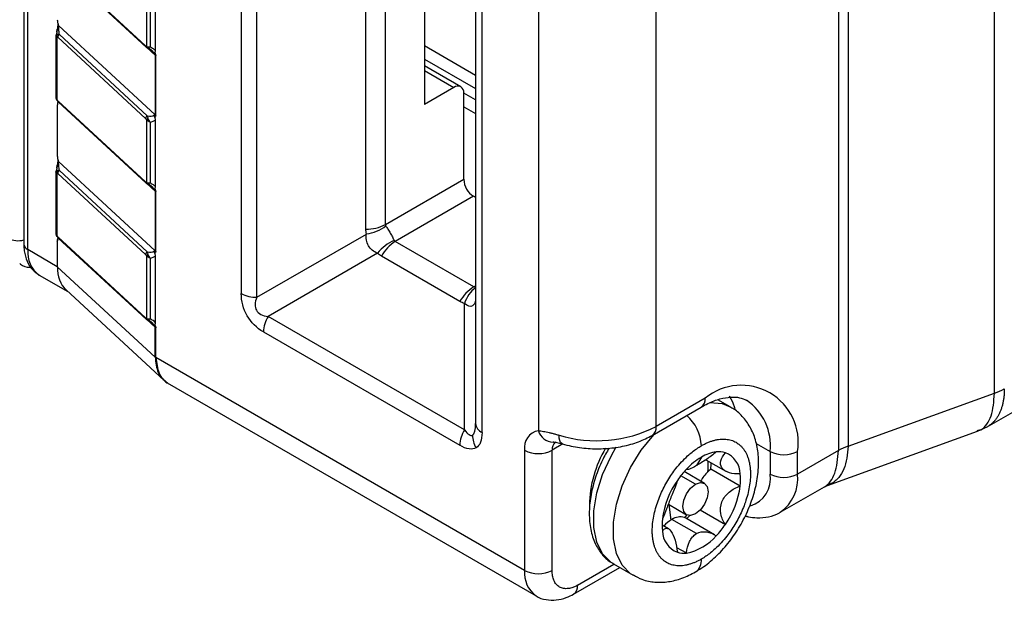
# Model space of a CAD drawing. Header units: millimetres. Extents: x 0 to 559, y 0 to 432.
# Tile 13 of 16: x 490 to 525, y 301 to 322. Entities that reach past the tile are written whole.
import ezdxf

# ---------------------------------------------------------------- set-up
doc = ezdxf.new("R2010")
doc.units = ezdxf.units.MM

msp = doc.modelspace()

# ---------------------------------------------------------------- linework, layer by layer
for p, q in [((490.031, 343.413), (490.031, 314.017)), ((490.178, 313.813), (490.178, 343.209)), ((524.986, 308.641), (524.986, 336.403)), ((519.718, 334.503), (519.718, 306.741)), ((519.364, 334.34), (519.364, 306.578)), ((497.863, 333.465), (497.863, 312.235)), ((498.429, 312.099), (498.429, 333.329)), ((502.35, 314.549), (502.35, 330.88)), ((503.057, 314.718), (503.057, 331.049)), ((506.3, 328.786), (506.3, 307.556)), ((504.461, 328.348), (504.461, 319.04)), ((506.534, 307.229), (506.534, 328.459)), ((508.563, 326.053), (508.563, 307.293)), ((512.805, 307.446), (512.805, 325.9)), ((491.256, 324.072), (494.419, 321.15)), ((491.273, 324.03), (494.436, 321.107)), ((494.454, 323.392), (494.454, 321.129)), ((494.774, 320.979), (494.774, 323.387)), ((494.579, 323.301), (494.579, 321.118)), ((491.221, 321.64), (491.24, 321.753)), ((491.284, 321.882), (494.762, 318.669)), ((491.19, 321.543), (491.19, 319.277)), ((491.221, 321.481), (491.221, 319.217)), ((494.419, 318.537), (491.256, 321.459)), ((494.476, 318.635), (491.313, 321.557)), ((494.762, 320.82), (494.466, 321.094)), ((504.461, 321.161), (506.3, 320.1)), ((494.762, 320.82), (494.762, 318.669)), ((494.79, 318.649), (494.79, 320.8)), ((504.461, 320.671), (506.3, 319.61)), ((505.772, 319.677), (504.461, 320.434)), ((504.461, 320.264), (505.522, 319.652)), ((505.522, 319.652), (504.461, 319.04)), ((491.256, 319.173), (494.419, 316.251)), ((491.273, 319.13), (494.436, 316.208)), ((505.876, 316.345), (505.876, 319.448)), ((506.3, 319.202), (505.876, 319.446)), ((491.24, 319.004), (491.24, 317.194)), ((505.876, 318.957), (506.3, 318.712)), ((494.454, 318.493), (494.454, 316.23)), ((494.579, 318.401), (494.579, 316.219)), ((494.774, 316.08), (494.774, 318.488)), ((491.284, 316.983), (494.762, 313.77)), ((491.19, 316.644), (491.19, 314.378)), ((491.221, 316.741), (491.24, 316.853)), ((494.476, 313.735), (491.313, 316.658)), ((491.221, 316.581), (491.221, 314.318)), ((494.419, 313.638), (491.256, 316.56)), ((503.057, 314.718), (505.876, 316.345)), ((494.762, 315.921), (494.466, 316.195)), ((494.762, 315.921), (494.762, 313.77)), ((494.79, 313.75), (494.79, 315.901)), ((506.229, 315.733), (503.411, 314.106)), ((506.3, 315.692), (506.229, 315.733)), ((491.256, 314.274), (494.419, 311.352)), ((491.273, 314.231), (494.436, 311.309)), ((498.429, 312.099), (502.371, 314.376)), ((491.24, 313.2), (490.178, 313.813)), ((491.24, 314.105), (491.24, 313.2)), ((506.239, 312.473), (503.411, 314.106)), ((494.454, 313.594), (494.454, 311.331)), ((494.579, 313.502), (494.579, 311.32)), ((494.774, 311.181), (494.774, 313.589)), ((502.771, 313.683), (498.829, 311.407)), ((505.739, 311.945), (502.911, 313.578)), ((494.762, 309.946), (491.24, 313.2)), ((490.592, 312.898), (491.622, 312.303)), ((524.718, 307.429), (534.316, 312.97)), ((491.555, 312.365), (495.079, 309.11)), ((506.239, 312.473), (506.3, 312.508)), ((505.9, 307.325), (505.9, 311.877)), ((505.9, 307.325), (498.829, 311.407)), ((494.762, 311.022), (494.466, 311.296)), ((494.762, 309.946), (494.762, 311.022)), ((494.79, 309.926), (494.79, 311.001)), ((498.663, 310.849), (505.734, 306.767)), ((508.068, 302.261), (494.79, 309.926)), ((495.107, 309.1), (495.246, 308.987)), ((495.201, 309.012), (508.482, 301.345)), ((514.573, 308.467), (512.805, 307.446)), ((519.718, 306.741), (524.986, 308.641)), ((512.66, 307.126), (514.428, 308.146)), ((515.474, 308.15), (515.026, 308.409)), ((524.379, 307.275), (524.743, 307.444)), ((518.971, 305.324), (524.379, 307.275)), ((509.449, 306.815), (509.057, 306.589)), ((516.406, 306.836), (516.906, 306.547)), ((508.068, 306.589), (508.068, 302.261)), ((509.057, 302.261), (509.057, 306.589)), ((514.432, 306.344), (514.255, 306.037)), ((516.906, 306.547), (516.906, 305.731)), ((519.364, 306.578), (517.896, 305.731)), ((517.896, 305.731), (517.896, 306.547)), ((514.594, 306.25), (515.307, 305.839)), ((514.219, 305.364), (513.688, 305.67)), ((514.544, 305.396), (513.811, 305.819)), ((513.892, 305.909), (513.908, 305.9)), ((515.833, 305.302), (514.772, 305.914)), ((518.86, 305.272), (518.972, 305.324)), ((517.275, 304.357), (518.86, 305.272)), ((513.243, 304.646), (513.894, 304.27)), ((513.255, 304.639), (513.334, 304.076)), ((514.391, 304.439), (515.296, 303.917)), ((516.002, 304.221), (516.13, 304.195)), ((513.245, 303.762), (513.017, 303.893)), ((514.255, 303.588), (513.371, 304.098)), ((514.908, 303.549), (513.871, 304.148)), ((513.54, 303.094), (513.894, 302.89)), ((509.977, 301.73), (511.285, 302.486)), ((511.267, 302.496), (511.975, 302.088)), ((509.832, 301.41), (511.49, 302.367))]:
    msp.add_line(p, q)
at = {"flags": 128}
for points in [[(515.652, 308.082), (515.56, 308.326), (515.449, 308.535)], [(514.74, 308.311), (515.179, 308.271), (515.472, 308.151)], [(509.43, 306.82), (509.403, 306.833), (509.363, 306.874), (509.333, 306.94), (509.315, 307.027), (509.309, 307.131)], [(511.977, 302.086), (511.885, 302.145), (511.581, 302.452), (511.371, 302.877), (511.263, 303.399), (511.263, 303.997), (511.371, 304.643), (511.581, 305.31), (511.885, 305.969), (512.27, 306.591), (512.718, 307.148), (512.738, 307.171)], [(509.115, 306.881), (509.097, 306.88), (509.092, 306.88)], [(511.267, 302.496), (511.178, 302.553), (510.874, 302.861), (510.664, 303.285), (510.556, 303.807), (510.556, 304.405), (510.664, 305.051), (510.874, 305.719), (511.178, 306.377), (511.369, 306.707)], [(514.219, 304.302), (514.043, 304.241), (513.894, 304.27), (513.795, 304.385), (513.76, 304.568), (513.795, 304.791), (513.894, 305.021), (514.043, 305.222), (514.219, 305.364)], [(514.219, 305.364), (514.395, 305.425), (514.544, 305.396), (514.644, 305.281), (514.679, 305.098), (514.644, 304.875), (514.544, 304.645), (514.395, 304.444), (514.219, 304.302)], [(513.913, 304.261), (513.877, 304.222), (513.826, 304.169)]]:
    msp.add_lwpolyline(points, dxfattribs=at)
for centre, radius, start, end in [((491.33, 321.508), 0.112, 150.5986, 194.1663), ((491.383, 321.451), 0.127, 123.551, 176.1714), ((494.476, 321.148), 0.0567, 177.5842, 225.5613), ((494.473, 321.149), 0.0554, 228.6617, 273.0865), ((494.545, 321.15), 0.0925, 193.0853, 242.8151), ((494.868, 320.937), 0.158, 227.6825, 240.3776), ((505.66, 319.483), 0.218, 350.786, 129.2033), ((491.238, 319.206), 0.0209, 146.7873, 200.9567), ((491.313, 319.171), 0.0567, 177.5842, 225.5613), ((494.546, 318.529), 0.127, 123.551, 176.1714), ((494.581, 318.416), 0.148, 122.1178, 148.7738), ((494.868, 318.786), 0.158, 227.6818, 240.3777), ((491.33, 316.609), 0.112, 150.5986, 194.1663), ((491.383, 316.552), 0.127, 123.551, 176.1714), ((506.643, 316.38), 0.768, 182.6055, 237.3945), ((494.476, 316.249), 0.0567, 177.5842, 225.5613), ((494.473, 316.25), 0.0554, 228.6617, 273.0865), ((494.545, 316.251), 0.0925, 193.0853, 242.8151), ((494.868, 316.038), 0.158, 227.6825, 240.3776), ((502.379, 315.992), 1.443, 268.8559, 298.0402), ((502.129, 315.958), 1.6, 278.7267, 306.0934), ((489.828, 314.924), 0.788, 243.0837, 284.9794), ((491.238, 314.307), 0.0209, 146.7873, 200.9567), ((491.313, 314.272), 0.0567, 177.5842, 225.5613), ((504.02, 312.682), 1.6, 113.9024, 141.2743), ((490.282, 314.042), 0.251, 185.6948, 245.6253), ((491.158, 313.705), 0.986, 173.7012, 234.9867), ((504.174, 312.882), 1.443, 121.9547, 151.1444), ((494.546, 313.629), 0.127, 123.551, 176.1714), ((494.581, 313.517), 0.148, 122.1178, 148.7738), ((494.868, 313.887), 0.158, 227.6818, 240.3777), ((507.003, 311.249), 1.443, 121.9547, 151.1444), ((507.112, 311.464), 1.28, 129.3655, 161.2021), ((498.406, 313.253), 1.154, 241.9598, 271.1441), ((494.476, 311.349), 0.0567, 177.5842, 225.5613), ((494.473, 311.35), 0.0554, 228.6617, 273.0865), ((494.545, 311.351), 0.0925, 193.0853, 242.8151), ((499.817, 310.81), 1.154, 148.8563, 178.0435), ((494.868, 311.138), 0.158, 227.6825, 240.3776), ((494.868, 310.063), 0.158, 227.6818, 240.3777), ((515.87, 306.876), 2.053, 350.786, 129.2033), ((514.23, 308.429), 0.345, 305.0133, 6.2988), ((524.246, 310.721), 2.208, 289.5989, 299.7299), ((514.956, 306.766), 1.963, 353.619, 55.8911), ((512.883, 306.68), 1.55, 2.6641, 48.7259), ((506.7, 307.595), 0.402, 185.6948, 245.6253), ((510.666, 311.63), 4.699, 253.2073, 297.0762), ((512.472, 307.404), 0.336, 304.0356, 7.2579), ((506.888, 306.728), 1.154, 148.8563, 178.0435), ((507.12, 307.145), 0.928, 180.5474, 210.3568), ((508.675, 306.688), 0.616, 100.5468, 189.2519), ((509.122, 307.465), 0.586, 197.0689, 267.0477), ((509.424, 306.62), 0.368, 132.8498, 184.8567), ((520.459, 304.66), 2.208, 109.5989, 119.7299), ((508.563, 307.544), 1.076, 242.6097, 297.3903), ((514.493, 304.556), 4.092, 149.0365, 179.2924), ((515.673, 304.252), 2.432, 120.687, 136.9966), ((515.143, 305.169), 1.373, 97.2956, 121.2186), ((515.062, 305.727), 0.81, 73.2036, 96.5773), ((514.986, 305.714), 0.847, 1.6195, 68.5818), ((517.401, 307.503), 1.076, 242.6097, 297.3903), ((512.828, 306.074), 1.85, 351.9311, 4.031), ((512.731, 306.142), 2.054, 353.6388, 359.9548), ((516.235, 303.695), 3.223, 136.5636, 145.8472), ((515.829, 304.656), 1.645, 135.2394, 150.038), ((515.595, 304.879), 1.322, 128.4818, 134.9865), ((513.964, 305.52), 1.882, 353.3495, 6.6505), ((515.916, 305.555), 1.005, 286.3471, 10.0933), ((517.401, 306.686), 1.076, 242.6097, 297.3903), ((516.41, 305.576), 1.494, 305.3142, 5.9481), ((516.145, 303.707), 3.142, 145.1202, 172.4684), ((512.718, 305.714), 3.142, 325.1202, 352.4684), ((511.69, 306.231), 3.06, 316.4597, 319.4147), ((516.205, 304.565), 0.378, 239.1886, 258.1636), ((514.899, 303.901), 1.882, 173.3495, 186.6505), ((514.011, 303.027), 1.248, 120.8564, 138.2681), ((513.673, 303.657), 0.534, 73.3669, 124.415), ((513.703, 303.857), 0.336, 60.0143, 68.5482), ((512.628, 305.726), 3.223, 316.5636, 325.8472), ((513.877, 303.707), 0.847, 181.6195, 248.5818), ((513.56, 304.71), 1.851, 280.4127, 319.582), ((513.801, 303.694), 0.81, 253.2036, 276.5773), ((513.956, 302.609), 0.479, 304.0377, 7.2577), ((509.07, 302.163), 1.008, 174.4031, 234.033), ((508.563, 303.216), 1.076, 242.6097, 297.3903), ((509.626, 301.696), 0.352, 305.7053, 5.6197)]:
    msp.add_arc(centre, radius, start, end)
msp.add_ellipse((492.816, 313.923), major_axis=(1.19, 1.616), ratio=0.638479, start_param=2.427249, end_param=3.070457)
for points, knots in [([(491.24, 322.093), (491.24, 322.065), (491.244, 322.035), (491.254, 321.973), (491.261, 321.942), (491.262, 321.884), (491.255, 321.86), (491.244, 321.809), (491.24, 321.782), (491.24, 321.753)], [0, 0, 0, 0, 0.25, 0.25, 0.5, 0.5, 0.75, 0.75, 1, 1, 1, 1]), ([(491.24, 322.093), (491.241, 322.077), (491.242, 322.044), (491.251, 321.99), (491.264, 321.936), (491.278, 321.9), (491.284, 321.882)], [0, 0, 0, 0, 0.251599, 0.503359, 0.753863, 1, 1, 1, 1]), ([(491.245, 321.774), (491.244, 321.767), (491.239, 321.731), (491.221, 321.631), (491.201, 321.553), (491.186, 321.498)], [0, 0, 0, 0, 0.06945, 0.348568, 1, 1, 1, 1]), ([(491.255, 321.878), (491.254, 321.862), (491.252, 321.829), (491.247, 321.793), (491.245, 321.774)], [0, 0, 0, 0, 0.487419, 1, 1, 1, 1]), ([(491.313, 321.557), (491.304, 321.618), (491.297, 321.683), (491.287, 321.799), (491.284, 321.849), (491.284, 321.882)], [0, 0, 0, 0, 0.5, 0.5, 1, 1, 1, 1]), ([(491.221, 321.481), (491.215, 321.484), (491.201, 321.492), (491.187, 321.508), (491.192, 321.52), (491.195, 321.527)], [0, 0, 0, 0, 0.229818, 0.563268, 1, 1, 1, 1]), ([(491.256, 321.459), (491.249, 321.465), (491.237, 321.476), (491.226, 321.479), (491.221, 321.481)], [0, 0, 0, 0, 0.532094, 1, 1, 1, 1]), ([(491.232, 321.563), (491.239, 321.565), (491.253, 321.567), (491.281, 321.565), (491.302, 321.56), (491.313, 321.557)], [0, 0, 0, 0, 0.297402, 0.631203, 1, 1, 1, 1]), ([(494.454, 321.129), (494.461, 321.126), (494.479, 321.119), (494.519, 321.113), (494.557, 321.116), (494.579, 321.118)], [0, 0, 0, 0, 0.229818, 0.563268, 1, 1, 1, 1]), ([(494.502, 321.068), (494.499, 321.068), (494.493, 321.068), (494.484, 321.076), (494.479, 321.088), (494.476, 321.094)], [0, 0, 0, 0, 0.297311, 0.631108, 1, 1, 1, 1]), ([(494.579, 321.118), (494.599, 321.108), (494.637, 321.089), (494.689, 321.056), (494.735, 321.02), (494.761, 320.993), (494.774, 320.979)], [0, 0, 0, 0, 0.267166, 0.520624, 0.763662, 1, 1, 1, 1]), ([(494.713, 320.904), (494.717, 320.904), (494.726, 320.904), (494.74, 320.907), (494.747, 320.909)], [0, 0, 0, 0, 0.487065, 1, 1, 1, 1]), ([(494.748, 320.909), (494.752, 320.91), (494.756, 320.913), (494.759, 320.916), (494.763, 320.922), (494.767, 320.929), (494.769, 320.937), (494.773, 320.95), (494.774, 320.964), (494.774, 320.979)], [0, 0, 0, 0, 0.0000236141, 0.0000236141, 0.0000236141, 0.000059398, 0.000059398, 0.000059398, 0.000115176, 0.000115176, 0.000115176, 0.000115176]), ([(491.219, 319.198), (491.226, 319.186), (491.242, 319.161), (491.262, 319.141), (491.272, 319.131)], [0, 0, 0, 0, 0.46366, 1, 1, 1, 1]), ([(491.221, 319.217), (491.226, 319.209), (491.237, 319.191), (491.249, 319.18), (491.256, 319.173)], [0, 0, 0, 0, 0.467906, 1, 1, 1, 1]), ([(491.313, 319.117), (491.296, 319.127), (491.266, 319.146), (491.243, 319.176), (491.232, 319.19)], [0, 0, 0, 0, 0.540416, 1, 1, 1, 1]), ([(491.26, 319.144), (491.26, 319.137), (491.257, 319.11), (491.243, 319.069), (491.241, 319.026), (491.24, 319.004)], [0, 0, 0, 0, 0.141786, 0.569421, 1, 1, 1, 1]), ([(491.284, 319.134), (491.28, 319.131), (491.271, 319.124), (491.26, 319.107), (491.25, 319.083), (491.242, 319.05), (491.241, 319.02), (491.24, 319.004)], [0, 0, 0, 0, 0.164036, 0.329516, 0.499497, 0.746728, 1, 1, 1, 1]), ([(494.454, 318.493), (494.449, 318.501), (494.438, 318.519), (494.426, 318.531), (494.419, 318.537)], [0, 0, 0, 0, 0.467906, 1, 1, 1, 1]), ([(494.476, 318.635), (494.48, 318.62), (494.488, 318.592), (494.498, 318.558), (494.502, 318.542)], [0, 0, 0, 0, 0.54026, 1, 1, 1, 1]), ([(494.713, 318.656), (494.717, 318.645), (494.726, 318.622), (494.741, 318.6), (494.747, 318.589)], [0, 0, 0, 0, 0.5084063, 1, 1, 1, 1]), ([(494.774, 318.488), (494.774, 318.502), (494.773, 318.518), (494.769, 318.534), (494.767, 318.544), (494.765, 318.554), (494.761, 318.564), (494.758, 318.572), (494.754, 318.579), (494.75, 318.585), (494.749, 318.587), (494.748, 318.588), (494.748, 318.589)], [0, 0, 0, 0, 0.00005302, 0.00005302, 0.00005302, 0.000086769, 0.000086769, 0.000086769, 0.0001103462, 0.0001103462, 0.0001103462, 0.0001148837, 0.0001148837, 0.0001148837, 0.0001148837]), ([(491.24, 317.194), (491.24, 317.165), (491.244, 317.135), (491.254, 317.074), (491.261, 317.043), (491.262, 316.985), (491.255, 316.96), (491.244, 316.909), (491.24, 316.883), (491.24, 316.853)], [0, 0, 0, 0, 0.25, 0.25, 0.5, 0.5, 0.75, 0.75, 1, 1, 1, 1]), ([(491.24, 317.194), (491.241, 317.177), (491.242, 317.145), (491.251, 317.091), (491.264, 317.036), (491.278, 317.001), (491.284, 316.983)], [0, 0, 0, 0, 0.2515986, 0.5033588, 0.7538632, 1, 1, 1, 1]), ([(491.255, 316.979), (491.254, 316.963), (491.252, 316.929), (491.247, 316.893), (491.245, 316.875)], [0, 0, 0, 0, 0.487419, 1, 1, 1, 1]), ([(491.313, 316.658), (491.304, 316.719), (491.297, 316.784), (491.287, 316.899), (491.284, 316.949), (491.284, 316.983)], [0, 0, 0, 0, 0.5, 0.5, 1, 1, 1, 1]), ([(491.245, 316.875), (491.244, 316.868), (491.239, 316.832), (491.221, 316.731), (491.201, 316.653), (491.186, 316.599)], [0, 0, 0, 0, 0.06945, 0.348568, 1, 1, 1, 1]), ([(491.221, 316.581), (491.215, 316.585), (491.201, 316.593), (491.187, 316.609), (491.192, 316.621), (491.195, 316.628)], [0, 0, 0, 0, 0.229818, 0.563268, 1, 1, 1, 1]), ([(491.232, 316.664), (491.239, 316.665), (491.253, 316.668), (491.281, 316.666), (491.302, 316.661), (491.313, 316.658)], [0, 0, 0, 0, 0.297402, 0.631203, 1, 1, 1, 1]), ([(491.256, 316.56), (491.249, 316.566), (491.237, 316.577), (491.226, 316.58), (491.221, 316.581)], [0, 0, 0, 0, 0.532094, 1, 1, 1, 1]), ([(494.454, 316.23), (494.459, 316.228), (494.467, 316.224), (494.486, 316.218), (494.521, 316.214), (494.556, 316.217), (494.579, 316.219)], [0, 0, 0, 0, 0.139635, 0.286829, 0.545617, 1, 1, 1, 1]), ([(494.502, 316.168), (494.499, 316.169), (494.493, 316.169), (494.484, 316.177), (494.479, 316.188), (494.476, 316.194)], [0, 0, 0, 0, 0.2973108, 0.6311081, 1, 1, 1, 1]), ([(494.579, 316.219), (494.599, 316.209), (494.637, 316.19), (494.689, 316.156), (494.735, 316.12), (494.761, 316.093), (494.774, 316.08)], [0, 0, 0, 0, 0.267166, 0.520624, 0.763662, 1, 1, 1, 1]), ([(494.713, 316.005), (494.717, 316.005), (494.726, 316.004), (494.74, 316.008), (494.747, 316.01)], [0, 0, 0, 0, 0.487065, 1, 1, 1, 1]), ([(494.748, 316.009), (494.752, 316.011), (494.756, 316.013), (494.759, 316.017), (494.763, 316.023), (494.767, 316.03), (494.769, 316.038), (494.773, 316.05), (494.774, 316.065), (494.774, 316.08)], [0, 0, 0, 0, 0.0000236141, 0.0000236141, 0.0000236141, 0.000059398, 0.000059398, 0.000059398, 0.000115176, 0.000115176, 0.000115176, 0.000115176]), ([(502.371, 314.376), (502.365, 314.405), (502.353, 314.462), (502.351, 314.52), (502.35, 314.549)], [0, 0, 0, 0, 0.501247, 1, 1, 1, 1]), ([(503.071, 314.664), (503.092, 314.628), (503.12, 314.588), (503.175, 314.502), (503.203, 314.456), (503.257, 314.363), (503.282, 314.316), (503.329, 314.225), (503.35, 314.182), (503.371, 314.145)], [0, 0, 0, 0, 0.25, 0.25, 0.5, 0.5, 0.75, 0.75, 1, 1, 1, 1]), ([(491.219, 314.299), (491.226, 314.287), (491.242, 314.261), (491.262, 314.242), (491.272, 314.232)], [0, 0, 0, 0, 0.46366, 1, 1, 1, 1]), ([(491.221, 314.318), (491.226, 314.31), (491.237, 314.292), (491.249, 314.28), (491.256, 314.274)], [0, 0, 0, 0, 0.467906, 1, 1, 1, 1]), ([(491.313, 314.217), (491.296, 314.228), (491.266, 314.247), (491.243, 314.277), (491.232, 314.291)], [0, 0, 0, 0, 0.540416, 1, 1, 1, 1]), ([(491.26, 314.245), (491.26, 314.238), (491.257, 314.21), (491.243, 314.169), (491.241, 314.127), (491.24, 314.105)], [0, 0, 0, 0, 0.141786, 0.569421, 1, 1, 1, 1]), ([(491.24, 314.105), (491.241, 314.121), (491.242, 314.149), (491.249, 314.181), (491.257, 314.204), (491.266, 314.219), (491.275, 314.229), (491.281, 314.233), (491.284, 314.235)], [0, 0, 0, 0, 0.255414, 0.4663672, 0.6393141, 0.7816064, 0.9000421, 1, 1, 1, 1]), ([(502.771, 313.683), (502.698, 313.707), (502.634, 313.744), (502.524, 313.836), (502.477, 313.893), (502.37, 314.079), (502.341, 314.228), (502.371, 314.376)], [0, 0, 0, 0, 0.25, 0.25, 0.5, 0.5, 1, 1, 1, 1]), ([(490.031, 314.017), (490.035, 313.933), (490.043, 313.713), (490.137, 313.394), (490.322, 313.088), (490.506, 312.962), (490.592, 312.903)], [0, 0, 0, 0, 0.184319, 0.480486, 0.756355, 1, 1, 1, 1]), ([(494.454, 313.594), (494.449, 313.602), (494.438, 313.62), (494.426, 313.632), (494.419, 313.638)], [0, 0, 0, 0, 0.467928, 1, 1, 1, 1]), ([(494.476, 313.735), (494.48, 313.721), (494.488, 313.693), (494.498, 313.658), (494.502, 313.642)], [0, 0, 0, 0, 0.54026, 1, 1, 1, 1]), ([(494.713, 313.757), (494.717, 313.745), (494.726, 313.722), (494.741, 313.701), (494.747, 313.69)], [0, 0, 0, 0, 0.508406, 1, 1, 1, 1]), ([(494.774, 313.589), (494.774, 313.603), (494.773, 313.619), (494.769, 313.634), (494.767, 313.644), (494.765, 313.655), (494.761, 313.665), (494.758, 313.672), (494.754, 313.68), (494.75, 313.686), (494.749, 313.688), (494.748, 313.689), (494.748, 313.69)], [0, 0, 0, 0, 0.00005302, 0.00005302, 0.00005302, 0.000086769, 0.000086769, 0.000086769, 0.0001103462, 0.0001103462, 0.0001103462, 0.0001148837, 0.0001148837, 0.0001148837, 0.0001148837]), ([(502.911, 313.578), (502.886, 313.593), (502.837, 313.624), (502.793, 313.663), (502.771, 313.683)], [0, 0, 0, 0, 0.498753, 1, 1, 1, 1]), ([(489.885, 313.311), (489.893, 313.305), (489.995, 313.223), (490.144, 313.177), (490.279, 313.18), (490.292, 313.18)], [0, 0, 0, 0, 0.071152, 0.904567, 1, 1, 1, 1]), ([(498.663, 310.849), (498.421, 310.989), (498.217, 311.193), (497.938, 311.676), (497.863, 311.955), (497.863, 312.235)], [0, 0, 0, 0, 0.5, 0.5, 1, 1, 1, 1]), ([(498.429, 312.099), (498.348, 311.913), (498.342, 311.749), (498.482, 311.507), (498.627, 311.43), (498.829, 311.407)], [0, 0, 0, 0, 0.5, 0.5, 1, 1, 1, 1]), ([(506.3, 312.108), (506.3, 312.023), (506.291, 311.955), (506.256, 311.848), (506.228, 311.81), (506.121, 311.748), (506.012, 311.777), (505.9, 311.877)], [0, 0, 0, 0, 0.25, 0.25, 0.5, 0.5, 1, 1, 1, 1]), ([(505.9, 311.877), (505.872, 311.886), (505.816, 311.904), (505.765, 311.931), (505.739, 311.945)], [0, 0, 0, 0, 0.501247, 1, 1, 1, 1]), ([(494.419, 311.352), (494.426, 311.346), (494.438, 311.335), (494.449, 311.332), (494.454, 311.331)], [0, 0, 0, 0, 0.532068, 1, 1, 1, 1]), ([(494.502, 311.269), (494.499, 311.269), (494.493, 311.27), (494.484, 311.278), (494.479, 311.289), (494.476, 311.295)], [0, 0, 0, 0, 0.297311, 0.631108, 1, 1, 1, 1]), ([(494.713, 311.106), (494.717, 311.106), (494.726, 311.105), (494.74, 311.109), (494.747, 311.11)], [0, 0, 0, 0, 0.487065, 1, 1, 1, 1]), ([(494.748, 311.11), (494.752, 311.111), (494.756, 311.114), (494.759, 311.118), (494.763, 311.123), (494.767, 311.131), (494.769, 311.139), (494.773, 311.151), (494.774, 311.166), (494.774, 311.181)], [0, 0, 0, 0, 0.0000236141, 0.0000236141, 0.0000236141, 0.000059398, 0.000059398, 0.000059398, 0.000115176, 0.000115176, 0.000115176, 0.000115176]), ([(494.762, 309.946), (494.785, 309.75), (494.821, 309.451), (494.974, 309.201), (495.063, 309.133), (495.084, 309.116)], [0, 0, 0, 0, 0.592529, 0.902962, 1, 1, 1, 1]), ([(494.79, 309.926), (494.813, 309.73), (494.848, 309.431), (494.999, 309.183), (495.086, 309.116), (495.107, 309.1)], [0, 0, 0, 0, 0.592219, 0.902506, 1, 1, 1, 1]), ([(495.084, 309.116), (495.124, 309.066), (495.165, 309.015), (495.227, 309), (495.227, 309)], [0, 0, 0, 0, 0.998389, 1, 1, 1, 1]), ([(514.428, 308.146), (514.508, 308.19), (514.743, 308.318), (515.11, 308.453), (515.495, 308.517), (515.818, 308.496), (515.981, 308.423), (516.064, 308.386)], [0, 0, 0, 0, 0.113982, 0.331341, 0.548525, 0.769243, 1, 1, 1, 1]), ([(524.369, 307.306), (524.411, 307.31), (524.55, 307.325), (524.714, 307.521), (524.929, 307.899), (524.964, 308.347), (524.986, 308.641)], [0, 0, 0, 0, 0.1029745, 0.3369661, 0.5647943, 1, 1, 1, 1]), ([(525.341, 308.804), (525.34, 308.757), (525.339, 308.664), (525.328, 308.529), (525.311, 308.398), (525.287, 308.272), (525.255, 308.151), (525.217, 308.036), (525.171, 307.927), (525.118, 307.826), (525.057, 307.731), (524.989, 307.645), (524.914, 307.568), (524.833, 307.5), (524.773, 307.463), (524.743, 307.444)], [0, 0, 0, 0, 0.073022, 0.146693, 0.221013, 0.295983, 0.371602, 0.447873, 0.524793, 0.602365, 0.680588, 0.759463, 0.83899, 0.919169, 1, 1, 1, 1]), ([(514.224, 302.211), (514.322, 302.272), (514.594, 302.44), (515.01, 302.796), (515.451, 303.29), (515.83, 303.85), (516.136, 304.455), (516.359, 305.087), (516.486, 305.73), (516.505, 306.341), (516.416, 306.895), (516.234, 307.373), (515.958, 307.769), (515.694, 308.031), (515.51, 308.118), (515.465, 308.139)], [0, 0, 0, 0, 0.049849, 0.138092, 0.226092, 0.313797, 0.401549, 0.48992, 0.579565, 0.671198, 0.753574, 0.831386, 0.905326, 0.977246, 1, 1, 1, 1]), ([(508.563, 307.293), (508.592, 307.291), (508.65, 307.286), (508.745, 307.271), (508.845, 307.253), (508.952, 307.229), (509.065, 307.201), (509.184, 307.168), (509.267, 307.144), (509.309, 307.131)], [0, 0, 0, 0, 0.1388922, 0.2782244, 0.4185401, 0.5603713, 0.7042333, 0.8506199, 1, 1, 1, 1]), ([(509.43, 306.82), (509.534, 306.791), (509.831, 306.711), (510.353, 306.641), (510.981, 306.638), (511.598, 306.721), (512.173, 306.877), (512.501, 307.044), (512.66, 307.126)], [0, 0, 0, 0, 0.098438, 0.279964, 0.461045, 0.642786, 0.826167, 1, 1, 1, 1]), ([(509.115, 306.881), (509.127, 306.881), (509.15, 306.882), (509.225, 306.872), (509.319, 306.851), (509.393, 306.83), (509.43, 306.82)], [0, 0, 0, 0, 0.256699, 0.510282, 0.758265, 1, 1, 1, 1]), ([(514.432, 302.669), (514.393, 302.648), (514.316, 302.605), (514.201, 302.552), (514.086, 302.508), (513.974, 302.473), (513.863, 302.448), (513.755, 302.432), (513.649, 302.427), (513.547, 302.431), (513.449, 302.445), (513.355, 302.468), (513.265, 302.501), (513.181, 302.544), (513.101, 302.596), (513.028, 302.657), (512.961, 302.726), (512.899, 302.805), (512.845, 302.891), (512.797, 302.985), (512.756, 303.087), (512.723, 303.195), (512.696, 303.31), (512.678, 303.431), (512.666, 303.558), (512.659, 303.809), (512.699, 304.211), (512.851, 304.751), (513.042, 305.186), (513.22, 305.504), (513.364, 305.726), (513.593, 306.037), (513.841, 306.306), (514.099, 306.526), (514.264, 306.65), (514.376, 306.718), (514.432, 306.752)], [0, 0, 0, 0, 0.020849, 0.041697, 0.062546, 0.083394, 0.104243, 0.125091, 0.14594, 0.166788, 0.187637, 0.208485, 0.229334, 0.250182, 0.271031, 0.29188, 0.312728, 0.333577, 0.354425, 0.375274, 0.396122, 0.416971, 0.437819, 0.458668, 0.479516, 0.500365, 0.57822, 0.656075, 0.725581, 0.760426, 0.795265, 0.8267, 0.909616, 0.939744, 0.969872, 1, 1, 1, 1]), ([(514.432, 306.752), (514.47, 306.773), (514.547, 306.816), (514.662, 306.869), (514.777, 306.913), (514.889, 306.948), (515, 306.973), (515.108, 306.989), (515.214, 306.994), (515.316, 306.99), (515.414, 306.976), (515.508, 306.953), (515.598, 306.92), (515.682, 306.877), (515.762, 306.825), (515.835, 306.764), (515.902, 306.695), (515.964, 306.616), (516.018, 306.53), (516.066, 306.436), (516.107, 306.334), (516.14, 306.226), (516.167, 306.111), (516.185, 305.99), (516.197, 305.863), (516.204, 305.612), (516.164, 305.21), (516.012, 304.67), (515.821, 304.235), (515.643, 303.917), (515.499, 303.695), (515.27, 303.385), (515.022, 303.115), (514.764, 302.895), (514.599, 302.771), (514.487, 302.703), (514.432, 302.669)], [0, 0, 0, 0, 0.020849, 0.041697, 0.062546, 0.083394, 0.104243, 0.125091, 0.14594, 0.166788, 0.187637, 0.208485, 0.229334, 0.250182, 0.271031, 0.29188, 0.312728, 0.333577, 0.354425, 0.375274, 0.396122, 0.416971, 0.437819, 0.458668, 0.479516, 0.500365, 0.57822, 0.656075, 0.725581, 0.760426, 0.795265, 0.8267, 0.909616, 0.939744, 0.969872, 1, 1, 1, 1]), ([(519.718, 306.741), (519.689, 306.446), (519.645, 305.997), (519.42, 305.643), (519.255, 305.482), (519.121, 305.382), (519.016, 305.351), (518.966, 305.337)], [0, 0, 0, 0, 0.433445, 0.661046, 0.777569, 0.895849, 1, 1, 1, 1]), ([(511.108, 306.669), (511.025, 306.525), (510.829, 306.184), (510.608, 305.614), (510.445, 304.99), (510.38, 304.378), (510.417, 303.801), (510.559, 303.298), (510.796, 302.895), (511.039, 302.626), (511.225, 302.534), (511.284, 302.505)], [0, 0, 0, 0, 0.093127, 0.218611, 0.344695, 0.471853, 0.600394, 0.729561, 0.841487, 0.949498, 1, 1, 1, 1]), ([(514.969, 306.531), (514.86, 306.436), (514.738, 306.345), (514.489, 306.177), (514.363, 306.1), (514.255, 306.037)], [0, 0, 0, 0, 0.5, 0.5, 1, 1, 1, 1]), ([(515.833, 305.738), (515.692, 305.73), (515.556, 305.744), (515.323, 305.818), (515.227, 305.879), (515.12, 306.03), (515.11, 306.12), (515.16, 306.307), (515.217, 306.404), (515.296, 306.502)], [0, 0, 0, 0, 0.25, 0.25, 0.5, 0.5, 0.75, 0.75, 1, 1, 1, 1]), ([(518.86, 305.272), (518.86, 305.272), (518.946, 305.311), (519.087, 305.458), (519.305, 305.838), (519.34, 306.285), (519.364, 306.578)], [0, 0, 0, 0, 0.000104, 0.261913, 0.516032, 1, 1, 1, 1]), ([(514.255, 306.037), (514.147, 305.975), (514.064, 305.931), (513.946, 305.888), (513.911, 305.889), (513.894, 305.911)], [0, 0, 0, 0, 0.5, 0.5, 1, 1, 1, 1]), ([(513.567, 305.504), (513.554, 305.444), (513.524, 305.363), (513.442, 305.159), (513.39, 305.033), (513.284, 304.759), (513.23, 304.611), (513.129, 304.344), (513.079, 304.222), (513.03, 304.119)], [0, 0, 0, 0, 0.25, 0.25, 0.5, 0.5, 0.75, 0.75, 1, 1, 1, 1]), ([(515.296, 303.917), (515.217, 304.03), (515.16, 304.161), (515.11, 304.441), (515.12, 304.592), (515.225, 304.866), (515.322, 304.989), (515.555, 305.181), (515.691, 305.253), (515.833, 305.302)], [0, 0, 0, 0, 0.25, 0.25, 0.5, 0.5, 0.75, 0.75, 1, 1, 1, 1]), ([(516.127, 304.196), (516.228, 304.179), (516.472, 304.139), (516.85, 304.182), (517.143, 304.262), (517.261, 304.353), (517.271, 304.36)], [0, 0, 0, 0, 0.25347, 0.617106, 0.970333, 1, 1, 1, 1]), ([(513.03, 303.683), (513.079, 303.745), (513.128, 303.78), (513.229, 303.782), (513.282, 303.746), (513.389, 303.595), (513.442, 303.48), (513.524, 303.218), (513.554, 303.07), (513.567, 302.919)], [0, 0, 0, 0, 0.25, 0.25, 0.5, 0.5, 0.75, 0.75, 1, 1, 1, 1]), ([(513.894, 302.89), (513.911, 303.038), (513.946, 303.179), (514.063, 303.423), (514.147, 303.525), (514.255, 303.588)], [0, 0, 0, 0, 0.5, 0.5, 1, 1, 1, 1]), ([(514.255, 303.588), (514.363, 303.65), (514.489, 303.669), (514.738, 303.636), (514.86, 303.586), (514.969, 303.51)], [0, 0, 0, 0, 0.5, 0.5, 1, 1, 1, 1]), ([(509.977, 301.73), (509.957, 301.719), (509.919, 301.698), (509.861, 301.671), (509.766, 301.633), (509.662, 301.609), (509.552, 301.603), (509.444, 301.613), (509.346, 301.649), (509.262, 301.708), (509.188, 301.782), (509.118, 301.898), (509.076, 302.04), (509.062, 302.151), (509.058, 302.215), (509.058, 302.249), (509.057, 302.261)], [0, 0, 0, 0, 0.040048, 0.080098, 0.12015, 0.240011, 0.305495, 0.370225, 0.500005, 0.565489, 0.63022, 0.76, 0.879993, 0.939736, 0.977798, 1, 1, 1, 1]), ([(511.984, 302.098), (512.085, 302.041), (512.326, 301.905), (512.762, 301.827), (513.25, 301.842), (513.745, 301.964), (514.063, 302.128), (514.224, 302.211)], [0, 0, 0, 0, 0.149613, 0.355968, 0.562442, 0.777166, 1, 1, 1, 1]), ([(508.477, 301.349), (508.478, 301.348), (508.577, 301.266), (508.835, 301.201), (509.207, 301.18), (509.545, 301.261), (509.745, 301.365), (509.832, 301.41)], [0, 0, 0, 0, 0.0023936, 0.274491, 0.5343933, 0.7991059, 1, 1, 1, 1])]:
    msp.add_open_spline(points, degree=3, knots=knots)
for points in [[(491.195, 321.527), (491.188, 321.538), (491.199, 321.555), (491.232, 321.563)], [(494.419, 321.15), (494.431, 321.139), (494.444, 321.13), (494.454, 321.129)], [(494.713, 320.904), (494.678, 320.965), (494.588, 321.037), (494.476, 321.094)], [(494.579, 321.118), (494.547, 321.093), (494.518, 321.069), (494.502, 321.068)], [(494.762, 320.82), (494.762, 320.835), (494.749, 320.861), (494.713, 320.904)], [(494.747, 320.909), (494.779, 320.86), (494.79, 320.825), (494.79, 320.8)], [(491.195, 319.345), (491.184, 319.302), (491.192, 319.256), (491.221, 319.217)], [(491.232, 319.19), (491.199, 319.237), (491.188, 319.296), (491.195, 319.345)], [(494.579, 318.401), (494.529, 318.422), (494.484, 318.455), (494.454, 318.493)], [(494.476, 318.635), (494.588, 318.612), (494.678, 318.62), (494.713, 318.656)], [(494.502, 318.542), (494.518, 318.489), (494.547, 318.436), (494.579, 318.401)], [(494.579, 318.401), (494.659, 318.418), (494.726, 318.448), (494.774, 318.488)], [(494.713, 318.656), (494.749, 318.648), (494.762, 318.655), (494.762, 318.669)], [(494.79, 318.649), (494.79, 318.624), (494.779, 318.602), (494.747, 318.589)], [(491.195, 316.628), (491.188, 316.639), (491.199, 316.656), (491.232, 316.664)], [(494.419, 316.251), (494.431, 316.24), (494.444, 316.231), (494.454, 316.23)], [(494.713, 316.005), (494.678, 316.066), (494.588, 316.138), (494.476, 316.194)], [(494.579, 316.219), (494.547, 316.193), (494.518, 316.17), (494.502, 316.168)], [(494.762, 315.921), (494.762, 315.936), (494.749, 315.961), (494.713, 316.005)], [(494.747, 316.01), (494.779, 315.961), (494.79, 315.926), (494.79, 315.901)], [(503.057, 314.718), (503.057, 314.699), (503.062, 314.681), (503.071, 314.664)], [(491.195, 314.446), (491.184, 314.403), (491.192, 314.357), (491.221, 314.318)], [(491.232, 314.291), (491.199, 314.338), (491.188, 314.397), (491.195, 314.446)], [(503.371, 314.145), (503.381, 314.128), (503.394, 314.115), (503.411, 314.106)], [(494.579, 313.502), (494.529, 313.523), (494.484, 313.555), (494.454, 313.594)], [(494.476, 313.735), (494.588, 313.713), (494.678, 313.721), (494.713, 313.757)], [(494.502, 313.642), (494.518, 313.589), (494.547, 313.536), (494.579, 313.502)], [(494.579, 313.502), (494.659, 313.519), (494.726, 313.549), (494.774, 313.589)], [(494.713, 313.757), (494.749, 313.748), (494.762, 313.756), (494.762, 313.77)], [(494.79, 313.75), (494.79, 313.724), (494.779, 313.702), (494.747, 313.69)], [(494.454, 311.331), (494.484, 311.315), (494.529, 311.312), (494.579, 311.32)], [(494.579, 311.32), (494.547, 311.294), (494.518, 311.271), (494.502, 311.269)], [(494.774, 311.181), (494.726, 311.234), (494.659, 311.282), (494.579, 311.32)], [(494.713, 311.106), (494.678, 311.167), (494.588, 311.238), (494.476, 311.295)], [(494.762, 311.022), (494.762, 311.036), (494.749, 311.062), (494.713, 311.106)], [(494.747, 311.11), (494.779, 311.062), (494.79, 311.027), (494.79, 311.001)], [(506.193, 307.136), (506.263, 307.177), (506.3, 307.322), (506.3, 307.556)], [(505.9, 307.325), (506.021, 307.161), (506.123, 307.096), (506.193, 307.136)], [(506.534, 307.229), (506.534, 306.949), (506.46, 306.757), (506.32, 306.676)], [(506.32, 306.676), (506.18, 306.596), (505.977, 306.627), (505.734, 306.767)]]:
    msp.add_open_spline(points, degree=3)

doc.saveas('drawing.dxf')
